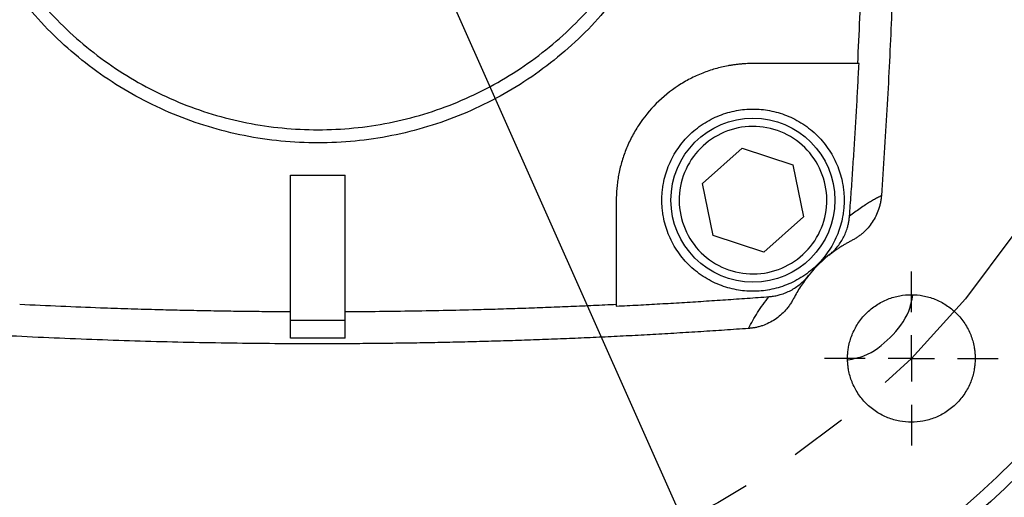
# Model space of a CAD drawing. Header units: inches. Extents: x 0 to 85, y 0 to 55.
# Tile 22 of 26: x 76.5 to 80.7, y 38.6 to 40.7. Entities that reach past the tile are written whole.
import ezdxf

# ---------------------------------------------------------------- set-up
doc = ezdxf.new("R2010")
doc.units = ezdxf.units.IN
doc.header["$LTSCALE"] = 5
doc.header["$MEASUREMENT"] = 0
doc.linetypes.add('SLD-Center', pattern=[0.75, 0.6, -0.05, 0.05, -0.05])
doc.linetypes.add('SLD-Solid', pattern=[0])
doc.layers.add('CENTER', color=40, linetype='SLD-Center')
doc.layers.add('DIMENSIONS', color=140, linetype='SLD-Solid', lineweight=25)
doc.layers.add('TEXT', color=140, linetype='SLD-Solid', lineweight=25)
doc.styles.add('SLDTEXTSTYLE0', font='GOTHIC.TTF', dxfattribs={"width": 0.913})
doc.styles.get("Standard").update_dxf_attribs({"font": 'GOTHIC.TTF'})
doc.dimstyles.new('SLDDIMSTYLE7', dxfattribs={"dimtxt": 0.18, "dimasz": 0.9, "dimexe": 0, "dimexo": 0.0625, "dimgap": 0, "dimtad": 0, "dimtih": 1, "dimtoh": 1, "dimdec": 0, "dimrnd": 1e-09, "dimzin": 0, "dimdsep": 46, "dimtxsty": 'Standard', "dimblk1": 'NONE', "dimblk2": 'NONE', "dimsah": 1, "dimcen": 0.09, "dimadec": 0, "dimazin": 0, "dimtfac": 0.9, "dimtdec": 0, "dimtofl": 0, "dimtmove": 0, "dimatfit": 3, "dimldrblk": 'NONE', "dimfxl": 0, "dimfrac": 2, "dimtolj": 1, "dimtzin": 0, "dimarcsym": 0})
doc.dimstyles.new('SLDDIMSTYLE8', dxfattribs={"dimtxt": 0.75, "dimasz": 0.9, "dimexe": 0, "dimexo": 0.0625, "dimgap": 0.1875, "dimtad": 0, "dimtih": 1, "dimtoh": 1, "dimrnd": 1e-09, "dimzin": 12, "dimdsep": 46, "dimtxsty": 'SLDTEXTSTYLE0', "dimsah": 1, "dimcen": 0, "dimadec": 0, "dimazin": 3, "dimtfac": 1, "dimtofl": 0, "dimtmove": 0, "dimatfit": 3, "dimfxl": 0, "dimfrac": 2, "dimtolj": 1, "dimtzin": 12, "dimarcsym": 0})
doc.dimstyles.new('SLDDIMSTYLE9', dxfattribs={"dimtxt": 0.75, "dimasz": 0.9, "dimexe": 0, "dimexo": 0.0625, "dimgap": 0.1875, "dimtad": 0, "dimtih": 1, "dimtoh": 1, "dimrnd": 1e-09, "dimzin": 4, "dimdsep": 46, "dimtxsty": 'SLDTEXTSTYLE0', "dimsah": 1, "dimcen": 0, "dimadec": 0, "dimazin": 1, "dimtfac": 1, "dimtofl": 0, "dimtmove": 0, "dimatfit": 3, "dimfxl": 0, "dimfrac": 2, "dimtolj": 1, "dimtzin": 12, "dimarcsym": 0})

# ---------------------------------------------------------------- blocks, each defined once
blk = doc.blocks.new('_D_19')
at = {"layer": 'DIMENSIONS'}
for p, q in [((68.3525, 51.5261), (68.124, 51.5261)), ((68.124, 51.5261), (68.124, 50.3355)), ((70.8463, 51.5261), (71.0748, 51.5261)), ((71.0748, 51.5261), (71.0748, 50.3355)), ((72.7096, 50.4454), (71.6158, 50.4454)), ((75.9498, 44.9104), (72.7096, 50.4454)), ((68.124, 50.3355), (68.3525, 50.3355)), ((71.0748, 50.3355), (70.8463, 50.3355))]:
    blk.add_line(p, q, dxfattribs=at)
blk.add_solid([(75.9498, 44.9104), (75.7108, 45.8134), (75.2793, 45.5608)], dxfattribs=at)
at = {"layer": 'DIMENSIONS', "char_height": 0.75, "attachment_point": 1, "style": 'SLDTEXTSTYLE0'}
for s, insert in [('%%c', (68.0641, 52.6365)), ('7.25', (69.1952, 52.6365)), ('184.2', (68.3525, 51.2935)), ('B.C.', (68.6291, 49.9505))]:
    blk.add_mtext(s, dxfattribs=dict(at, insert=insert))
blk = doc.blocks.new('SW_SYMBOL_HOLE_DEPTH')
at = {"layer": 'DIMENSIONS', "color": 0}
for p, q in [((0, 172.24), (157.48, 172.24)), ((78.74, 172.24), (78.74, 14.76)), ((19.69, 109.25), (78.74, 14.76)), ((137.8, 109.25), (78.74, 14.76))]:
    blk.add_line(p, q, dxfattribs=at)
blk = doc.blocks.new('_D_21')
at = {"layer": 'DIMENSIONS'}
for p, q in [((74.4305, 39.1675), (71.9518, 37.2334)), ((67.751, 38.5821), (67.5225, 38.5821)), ((67.5225, 38.5821), (67.5225, 37.3915)), ((70.2448, 38.5821), (70.4733, 38.5821)), ((70.4733, 38.5821), (70.4733, 37.3915)), ((67.5225, 37.3915), (67.751, 37.3915)), ((70.4733, 37.3915), (70.2448, 37.3915)), ((71.9518, 37.2334), (70.7018, 37.2334))]:
    blk.add_line(p, q, dxfattribs=at)
blk.add_solid([(74.4305, 39.1675), (73.5671, 38.8109), (73.8747, 38.4167)], dxfattribs=at)
at = {"layer": 'DIMENSIONS', "xscale": 0.004866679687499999, "yscale": 0.004866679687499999, "zscale": 0.004866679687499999}
blk.add_blockref('SW_SYMBOL_HOLE_DEPTH', (64.9132, 36.141), dxfattribs=at)
at = {"layer": 'DIMENSIONS', "char_height": 0.75, "attachment_point": 1, "style": 'SLDTEXTSTYLE0'}
for s, insert in [('%%c', (64.2233, 38.338)), ('8.50', (65.3544, 38.3495)), ('215.9', (67.751, 38.3495)), ('0.20[5.0]', (65.9848, 37.0065))]:
    blk.add_mtext(s, dxfattribs=dict(at, insert=insert))
blk = doc.blocks.new('SW_CENTERMARKSYMBOL_7')
at = {"layer": 'CENTER', "color": 0}
for p, q in [((0, 0.2), (0, 0.3756)), ((0, 0), (0, 0.1)), ((-0.2, 0), (-0.3756, 0)), ((0, 0), (-0.1, 0)), ((0, 0), (0, -0.1)), ((0, 0), (0.1, 0)), ((0.2, 0), (0.3756, 0)), ((0, -0.2), (0, -0.3756))]:
    blk.add_line(p, q, dxfattribs=at)
blk = doc.blocks.new('_NONE')

msp = doc.modelspace()

# ---------------------------------------------------------------- linework, layer by layer
for p, q in [((80.1183, 40.4934), (79.6602, 40.4934)), ((79.442, 39.9752), (79.6137, 40.1281)), ((79.6137, 40.1281), (79.832, 40.0558)), ((79.832, 40.0558), (79.8785, 39.8306)), ((77.663, 40.0104), (77.8992, 40.0104)), ((77.663, 39.3846), (77.663, 40.0104)), ((77.8992, 39.3846), (77.8992, 40.0104)), ((79.4885, 39.75), (79.442, 39.9752)), ((79.0697, 39.9029), (79.0697, 39.4449)), ((79.8785, 39.8306), (79.7068, 39.6777)), ((79.7068, 39.6777), (79.4885, 39.75)), ((79.9972, 39.6706), (79.988, 39.6647)), ((79.8985, 39.5752), (79.8925, 39.566)), ((77.663, 39.3062), (77.663, 39.3846)), ((77.663, 39.3846), (77.8992, 39.3846)), ((77.8992, 39.3062), (77.8992, 39.3846)), ((77.7808, 39.3059), (77.7811, 39.3059))]:
    msp.add_line(p, q)
for centre, radius in [((77.7811, 41.782), 4.9213), ((77.7811, 41.782), 4.25), ((79.6602, 39.9029), 0.3543)]:
    msp.add_circle(centre, radius)
for points, knots in [([(80.2148, 43.6418), (80.2173, 43.6075), (80.2221, 43.5387), (80.2288, 43.4356), (80.2352, 43.3324), (80.2411, 43.2292), (80.2466, 43.126), (80.2517, 43.0227), (80.2564, 42.9194), (80.2607, 42.8161), (80.2646, 42.7128), (80.2681, 42.6095), (80.2712, 42.5061), (80.2738, 42.4028), (80.2761, 42.2994), (80.2779, 42.1959), (80.2794, 42.0925), (80.2804, 41.989), (80.281, 41.8855), (80.2813, 41.7544), (80.2807, 41.5958), (80.2787, 41.4096), (80.2754, 41.2235), (80.2708, 41.0374), (80.2648, 40.8514), (80.2575, 40.6654), (80.2489, 40.4795), (80.2389, 40.2937), (80.2277, 40.1079), (80.2191, 39.9841), (80.2148, 39.9222)], [0, 0, 0, 0, 0.02777, 0.055538, 0.083305, 0.111072, 0.138839, 0.166606, 0.194374, 0.222143, 0.249914, 0.277687, 0.305463, 0.333242, 0.361024, 0.388809, 0.4166, 0.444395, 0.472195, 0.5, 0.550029, 0.600044, 0.650049, 0.700045, 0.750037, 0.800025, 0.850013, 0.900003, 0.949998, 1, 1, 1, 1]), ([(77.7811, 43.3568), (77.6781, 43.3568), (77.575, 43.3467), (77.3728, 43.3065), (77.2737, 43.2764), (77.0833, 43.1975), (76.9919, 43.1487), (76.8205, 43.0342), (76.7405, 42.9685), (76.5947, 42.8227), (76.529, 42.7426), (76.4145, 42.5712), (76.3656, 42.4799), (76.2868, 42.2894), (76.2567, 42.1903), (76.2165, 41.9882), (76.2063, 41.8851), (76.2063, 41.6789), (76.2165, 41.5759), (76.2567, 41.3737), (76.2868, 41.2746), (76.3656, 41.0841), (76.4145, 40.9928), (76.529, 40.8214), (76.5947, 40.7413), (76.7405, 40.5956), (76.8205, 40.5299), (76.9919, 40.4154), (77.0833, 40.3665), (77.2737, 40.2876), (77.3728, 40.2576), (77.575, 40.2174), (77.6781, 40.2072), (77.7811, 40.2072)], [0, 0, 0, 0, 0.0625, 0.0625, 0.125, 0.125, 0.1875, 0.1875, 0.25, 0.25, 0.3125, 0.3125, 0.375, 0.375, 0.4375, 0.4375, 0.5, 0.5, 0.5625, 0.5625, 0.625, 0.625, 0.6875, 0.6875, 0.75, 0.75, 0.8125, 0.8125, 0.875, 0.875, 0.9375, 0.9375, 1, 1, 1, 1]), ([(77.7811, 40.2072), (77.8842, 40.2072), (77.9873, 40.2174), (78.1894, 40.2576), (78.2886, 40.2876), (78.479, 40.3665), (78.5703, 40.4154), (78.7417, 40.5299), (78.8218, 40.5956), (78.9676, 40.7413), (79.0333, 40.8214), (79.1478, 40.9928), (79.1966, 41.0841), (79.2755, 41.2746), (79.3056, 41.3737), (79.3458, 41.5759), (79.3559, 41.6789), (79.3559, 41.8851), (79.3458, 41.9882), (79.3056, 42.1903), (79.2755, 42.2894), (79.1966, 42.4799), (79.1478, 42.5712), (79.0333, 42.7426), (78.9676, 42.8227), (78.8218, 42.9685), (78.7417, 43.0342), (78.5703, 43.1487), (78.479, 43.1975), (78.2886, 43.2764), (78.1894, 43.3065), (77.9873, 43.3467), (77.8842, 43.3568), (77.7811, 43.3568)], [0, 0, 0, 0, 0.0625, 0.0625, 0.125, 0.125, 0.1875, 0.1875, 0.25, 0.25, 0.3125, 0.3125, 0.375, 0.375, 0.4375, 0.4375, 0.5, 0.5, 0.5625, 0.5625, 0.625, 0.625, 0.6875, 0.6875, 0.75, 0.75, 0.8125, 0.8125, 0.875, 0.875, 0.9375, 0.9375, 1, 1, 1, 1]), ([(82.5843, 41.782), (82.5843, 41.4677), (82.5533, 41.1533), (82.4307, 40.5366), (82.339, 40.2344), (82.0984, 39.6535), (81.9495, 39.3749), (81.6001, 38.8521), (81.3998, 38.608), (80.9552, 38.1634), (80.711, 37.963), (80.1882, 37.6137), (79.9096, 37.4648), (79.3288, 37.2242), (79.0265, 37.1325), (78.4098, 37.0098), (78.0955, 36.9789), (77.4668, 36.9789), (77.1524, 37.0098), (76.5358, 37.1325), (76.2335, 37.2242), (75.6526, 37.4648), (75.374, 37.6137), (74.8513, 37.963), (74.6071, 38.1634), (74.1625, 38.608), (73.9621, 38.8521), (73.6128, 39.3749), (73.4639, 39.6535), (73.2233, 40.2344), (73.1316, 40.5366), (73.0089, 41.1533), (72.978, 41.4677), (72.978, 41.782)], [0, 0, 0, 0, 0.0625, 0.0625, 0.125, 0.125, 0.1875, 0.1875, 0.25, 0.25, 0.3125, 0.3125, 0.375, 0.375, 0.4375, 0.4375, 0.5, 0.5, 0.5625, 0.5625, 0.625, 0.625, 0.6875, 0.6875, 0.75, 0.75, 0.8125, 0.8125, 0.875, 0.875, 0.9375, 0.9375, 1, 1, 1, 1]), ([(73.2811, 41.782), (73.2811, 41.4875), (73.3101, 41.193), (73.4251, 40.6152), (73.511, 40.332), (73.7364, 39.7878), (73.8759, 39.5268), (74.2031, 39.0371), (74.3909, 38.8083), (74.8074, 38.3918), (75.0362, 38.204), (75.5259, 37.8768), (75.7869, 37.7373), (76.3312, 37.5119), (76.6144, 37.4259), (77.1921, 37.311), (77.4866, 37.282), (78.0757, 37.282), (78.3702, 37.311), (78.9479, 37.4259), (79.2311, 37.5119), (79.7753, 37.7373), (80.0363, 37.8768), (80.5261, 38.204), (80.7548, 38.3918), (81.1714, 38.8083), (81.3591, 39.0371), (81.6864, 39.5268), (81.8259, 39.7878), (82.0513, 40.332), (82.1372, 40.6152), (82.2521, 41.193), (82.2811, 41.4875), (82.2811, 41.782)], [0, 0, 0, 0, 0.0625, 0.0625, 0.125, 0.125, 0.1875, 0.1875, 0.25, 0.25, 0.3125, 0.3125, 0.375, 0.375, 0.4375, 0.4375, 0.5, 0.5, 0.5625, 0.5625, 0.625, 0.625, 0.6875, 0.6875, 0.75, 0.75, 0.8125, 0.8125, 0.875, 0.875, 0.9375, 0.9375, 1, 1, 1, 1]), ([(82.0902, 41.782), (82.0901, 41.7677), (82.0901, 41.7389), (82.0894, 41.6958), (82.0883, 41.6528), (82.0868, 41.6097), (82.0849, 41.5667), (82.0825, 41.5237), (82.0797, 41.4807), (82.0765, 41.4378), (82.0684, 41.3426), (82.0517, 41.1955), (82.0195, 40.9957), (81.9775, 40.7956), (81.925, 40.5942), (81.8623, 40.3939), (81.7639, 40.1263), (81.6143, 39.7975), (81.3932, 39.4186), (81.1319, 39.0606), (80.8335, 38.7296), (80.5026, 38.4312), (80.1445, 38.1699), (79.7656, 37.9489), (79.3726, 37.77), (78.972, 37.6338), (78.5703, 37.5393), (78.1732, 37.4848), (77.7811, 37.4671), (77.3891, 37.4848), (76.992, 37.5393), (76.5902, 37.6338), (76.1897, 37.77), (75.7966, 37.9489), (75.4177, 38.1699), (75.0597, 38.4312), (74.7287, 38.7296), (74.4303, 39.0606), (74.169, 39.4186), (73.948, 39.7975), (73.7983, 40.1263), (73.7, 40.3939), (73.6373, 40.5942), (73.5848, 40.7956), (73.5428, 40.9957), (73.5106, 41.1955), (73.4926, 41.354), (73.483, 41.4721), (73.4781, 41.5495), (73.4746, 41.6269), (73.4725, 41.7045), (73.4722, 41.7562), (73.4721, 41.782)], [0, 0, 0, 0, 0.003185, 0.006368, 0.009551, 0.012733, 0.015916, 0.019098, 0.022281, 0.025465, 0.02865, 0.043455, 0.058262, 0.073507, 0.088754, 0.104387, 0.120021, 0.151926, 0.184335, 0.217089, 0.250018, 0.282947, 0.315701, 0.34811, 0.380015, 0.411272, 0.441756, 0.47136, 0.5, 0.52864, 0.558244, 0.588728, 0.619985, 0.651891, 0.6843, 0.717053, 0.749982, 0.782911, 0.815665, 0.848074, 0.879979, 0.895612, 0.911246, 0.926492, 0.941739, 0.956544, 0.971351, 0.977082, 0.982811, 0.988539, 0.994268, 1, 1, 1, 1]), ([(79.4128, 41.782), (79.4128, 41.6752), (79.4022, 41.5684), (79.3606, 41.359), (79.3294, 41.2563), (79.2477, 41.059), (79.1971, 40.9643), (79.0784, 40.7867), (79.0104, 40.7038), (78.8594, 40.5528), (78.7764, 40.4847), (78.5988, 40.366), (78.5042, 40.3155), (78.3069, 40.2337), (78.2042, 40.2026), (77.9947, 40.1609), (77.8879, 40.1504), (77.6743, 40.1504), (77.5675, 40.1609), (77.3581, 40.2026), (77.2554, 40.2337), (77.0581, 40.3155), (76.9634, 40.366), (76.7858, 40.4847), (76.7029, 40.5528), (76.5519, 40.7038), (76.4838, 40.7867), (76.3651, 40.9643), (76.3146, 41.059), (76.2328, 41.2563), (76.2017, 41.359), (76.16, 41.5684), (76.1495, 41.6752), (76.1495, 41.782)], [0, 0, 0, 0, 0.0625, 0.0625, 0.125, 0.125, 0.1875, 0.1875, 0.25, 0.25, 0.3125, 0.3125, 0.375, 0.375, 0.4375, 0.4375, 0.5, 0.5, 0.5625, 0.5625, 0.625, 0.625, 0.6875, 0.6875, 0.75, 0.75, 0.8125, 0.8125, 0.875, 0.875, 0.9375, 0.9375, 1, 1, 1, 1]), ([(80.1431, 41.6639), (80.1429, 41.6312), (80.1426, 41.5659), (80.1415, 41.4679), (80.1401, 41.37), (80.1384, 41.2722), (80.1363, 41.1745), (80.133, 41.0451), (80.128, 40.8834), (80.1206, 40.6889), (80.1145, 40.5588), (80.1114, 40.4934)], [0, 0, 0, 0, 0.083758, 0.167435, 0.25103, 0.334544, 0.41798, 0.501338, 0.666297, 0.832515, 1, 1, 1, 1]), ([(79.6602, 40.4934), (79.6551, 40.4934), (79.6448, 40.4933), (79.6294, 40.4927), (79.614, 40.4917), (79.5986, 40.4903), (79.5833, 40.4885), (79.568, 40.4863), (79.5391, 40.4813), (79.4968, 40.4714), (79.4418, 40.4526), (79.3881, 40.4282), (79.3187, 40.3876), (79.2397, 40.3235), (79.1756, 40.2445), (79.135, 40.175), (79.1106, 40.1214), (79.0918, 40.0663), (79.081, 40.0203), (79.075, 39.9837), (79.072, 39.9569), (79.0701, 39.9299), (79.0698, 39.9119), (79.0697, 39.9029)], [0, 0, 0, 0, 0.016678, 0.033329, 0.049963, 0.066593, 0.083229, 0.099883, 0.116567, 0.178319, 0.240093, 0.304419, 0.368767, 0.500003, 0.63124, 0.695566, 0.759914, 0.821666, 0.88344, 0.912606, 0.941714, 0.970825, 1, 1, 1, 1]), ([(80.0771, 39.8331), (80.0794, 39.8645), (80.0841, 39.9274), (80.0906, 40.0217), (80.0968, 40.116), (80.1027, 40.2104), (80.1083, 40.3047), (80.1135, 40.3991), (80.1167, 40.462), (80.1183, 40.4934)], [0, 0, 0, 0, 0.142916, 0.285809, 0.428681, 0.571534, 0.714371, 0.857192, 1, 1, 1, 1]), ([(79.2665, 39.9029), (79.2666, 39.9069), (79.2667, 39.9149), (79.2672, 39.9269), (79.2681, 39.9389), (79.2694, 39.9508), (79.2711, 39.9627), (79.2745, 39.9831), (79.2813, 40.0119), (79.2938, 40.0485), (79.3101, 40.0843), (79.3371, 40.1306), (79.3799, 40.1833), (79.4428, 40.2344), (79.5134, 40.271), (79.5868, 40.2921), (79.6602, 40.2988), (79.7337, 40.2921), (79.8071, 40.271), (79.8777, 40.2344), (79.9406, 40.1833), (79.9834, 40.1306), (80.0104, 40.0843), (80.0267, 40.0486), (80.0392, 40.0119), (80.0469, 39.9792), (80.0513, 39.9508), (80.0535, 39.9269), (80.0538, 39.9109), (80.0539, 39.9029)], [0, 0, 0, 0, 0.009731, 0.019445, 0.029151, 0.038858, 0.048575, 0.05831, 0.089198, 0.120102, 0.152278, 0.18447, 0.250119, 0.315768, 0.380053, 0.441772, 0.500003, 0.558234, 0.619953, 0.684238, 0.749888, 0.815537, 0.847712, 0.879904, 0.910792, 0.941696, 0.961139, 0.98055, 1, 1, 1, 1]), ([(79.5957, 40.2152), (79.5549, 40.2068), (79.5157, 40.1902), (79.4466, 40.1433), (79.4167, 40.113), (79.3709, 40.0432), (79.3549, 40.0038), (79.3392, 39.9218), (79.3395, 39.8793), (79.3564, 39.7975), (79.373, 39.7583), (79.4198, 39.6892), (79.4502, 39.6594), (79.5199, 39.6135), (79.5593, 39.5975), (79.6413, 39.5818), (79.6839, 39.5821), (79.7248, 39.5906)], [0, 0, 0, 0, 0.125, 0.125, 0.25, 0.25, 0.375, 0.375, 0.5, 0.5, 0.625, 0.625, 0.75, 0.75, 0.875, 0.875, 1, 1, 1, 1]), ([(79.7248, 39.5906), (79.7656, 39.599), (79.8048, 39.6156), (79.8739, 39.6625), (79.9038, 39.6928), (79.9496, 39.7626), (79.9656, 39.802), (79.9813, 39.884), (79.981, 39.9265), (79.9641, 40.0083), (79.9475, 40.0475), (79.9006, 40.1165), (79.8703, 40.1464), (79.8006, 40.1923), (79.7612, 40.2083), (79.6792, 40.224), (79.6366, 40.2236), (79.5957, 40.2152)], [0, 0, 0, 0, 0.125, 0.125, 0.25, 0.25, 0.375, 0.375, 0.5, 0.5, 0.625, 0.625, 0.75, 0.75, 0.875, 0.875, 1, 1, 1, 1]), ([(80.0539, 39.9029), (80.0539, 39.8989), (80.0538, 39.8909), (80.0533, 39.8789), (80.0524, 39.8669), (80.0511, 39.855), (80.0494, 39.8431), (80.046, 39.8227), (80.0392, 39.7939), (80.0267, 39.7573), (80.0104, 39.7215), (79.9834, 39.6752), (79.9406, 39.6225), (79.8777, 39.5714), (79.8071, 39.5348), (79.7337, 39.5137), (79.6602, 39.507), (79.5868, 39.5137), (79.5134, 39.5348), (79.4428, 39.5714), (79.3799, 39.6225), (79.3371, 39.6752), (79.3101, 39.7215), (79.2938, 39.7572), (79.2813, 39.7939), (79.2736, 39.8265), (79.2692, 39.855), (79.267, 39.8789), (79.2667, 39.8949), (79.2665, 39.9029)], [0, 0, 0, 0, 0.009731, 0.019445, 0.029151, 0.038858, 0.048575, 0.05831, 0.089198, 0.120102, 0.152278, 0.18447, 0.250119, 0.315768, 0.380053, 0.441772, 0.500003, 0.558234, 0.619953, 0.684238, 0.749888, 0.815537, 0.847712, 0.879904, 0.910792, 0.941696, 0.961139, 0.98055, 1, 1, 1, 1]), ([(80.2148, 39.9222), (80.2141, 39.9218), (80.2127, 39.9211), (80.2099, 39.9197), (80.2049, 39.917), (80.1949, 39.9118), (80.1806, 39.9038), (80.1635, 39.8937), (80.1441, 39.8816), (80.1229, 39.8674), (80.0998, 39.8509), (80.0845, 39.839), (80.0771, 39.8331)], [0, 0, 0, 0, 0.015627, 0.03125, 0.0625, 0.125, 0.25, 0.376156, 0.500001, 0.67216, 0.838826, 1, 1, 1, 1]), ([(80.2148, 39.9222), (80.2146, 39.9193), (80.2141, 39.9135), (80.213, 39.9048), (80.2116, 39.8962), (80.2098, 39.8876), (80.2078, 39.8791), (80.2054, 39.8707), (80.2005, 39.8555), (80.1916, 39.834), (80.1763, 39.8075), (80.1578, 39.7832), (80.1398, 39.7651), (80.1242, 39.752), (80.1118, 39.743), (80.0989, 39.7347), (80.0899, 39.7299), (80.0854, 39.7275)], [0, 0, 0, 0, 0.035909, 0.071704, 0.107435, 0.143151, 0.178901, 0.214734, 0.2507, 0.375164, 0.499796, 0.624569, 0.749487, 0.812221, 0.874711, 0.937218, 1, 1, 1, 1]), ([(79.988, 39.6647), (79.9905, 39.6668), (79.9956, 39.6709), (80.0028, 39.6775), (80.0098, 39.6844), (80.0165, 39.6915), (80.0261, 39.7026), (80.0379, 39.7184), (80.0504, 39.7394), (80.0608, 39.7616), (80.0679, 39.7822), (80.0725, 39.8007), (80.0755, 39.8168), (80.0765, 39.8277), (80.0771, 39.8331)], [0, 0, 0, 0, 0.050134, 0.100148, 0.150125, 0.200149, 0.250306, 0.375133, 0.500014, 0.62475, 0.749517, 0.833094, 0.916455, 1, 1, 1, 1]), ([(80.0854, 39.7275), (80.081, 39.7252), (80.0722, 39.7206), (80.0592, 39.7134), (80.0465, 39.7058), (80.0339, 39.6979), (80.0215, 39.6896), (80.0011, 39.6752), (79.9735, 39.6535), (79.9403, 39.6228), (79.9096, 39.5896), (79.8849, 39.5582), (79.8651, 39.5294), (79.8495, 39.504), (79.8403, 39.4865), (79.8356, 39.4777)], [0, 0, 0, 0, 0.041452, 0.082851, 0.124225, 0.165602, 0.207011, 0.248479, 0.374215, 0.50001, 0.625747, 0.751542, 0.834386, 0.91713, 1, 1, 1, 1]), ([(79.73, 39.4861), (79.7333, 39.4864), (79.7398, 39.4869), (79.7495, 39.4883), (79.7592, 39.49), (79.7688, 39.4922), (79.783, 39.496), (79.8015, 39.5024), (79.8237, 39.5127), (79.8447, 39.5253), (79.8622, 39.5383), (79.8765, 39.551), (79.888, 39.5626), (79.895, 39.571), (79.8985, 39.5752)], [0, 0, 0, 0, 0.050098, 0.100091, 0.150065, 0.200104, 0.250296, 0.375058, 0.500009, 0.624681, 0.749517, 0.833043, 0.916407, 1, 1, 1, 1]), ([(79.0697, 39.4449), (79.1012, 39.4465), (79.1641, 39.4497), (79.2584, 39.4549), (79.3528, 39.4604), (79.4471, 39.4663), (79.5414, 39.4725), (79.6357, 39.4791), (79.6986, 39.4838), (79.73, 39.4861)], [0, 0, 0, 0, 0.142794, 0.285606, 0.428438, 0.571292, 0.714168, 0.857071, 1, 1, 1, 1]), ([(79.6409, 39.3483), (79.6525, 39.371), (79.6656, 39.3938), (79.695, 39.4397), (79.7114, 39.4628), (79.73, 39.4861)], [0, 0, 0, 0, 0.5, 0.5, 1, 1, 1, 1]), ([(79.8356, 39.4777), (79.8343, 39.4751), (79.8316, 39.47), (79.8272, 39.4624), (79.8225, 39.455), (79.8176, 39.4478), (79.8124, 39.4408), (79.8069, 39.4339), (79.7965, 39.4218), (79.78, 39.4054), (79.7557, 39.3869), (79.7292, 39.3716), (79.7056, 39.3618), (79.6862, 39.3558), (79.6713, 39.3523), (79.6562, 39.3497), (79.646, 39.3488), (79.6409, 39.3483)], [0, 0, 0, 0, 0.035933, 0.071746, 0.107489, 0.143209, 0.178955, 0.214776, 0.250719, 0.375253, 0.499816, 0.624657, 0.749504, 0.812271, 0.874767, 0.937256, 1, 1, 1, 1]), ([(80.0688, 39.2188), (80.0688, 39.2221), (80.0689, 39.2288), (80.0695, 39.2389), (80.0704, 39.249), (80.0717, 39.259), (80.0742, 39.2744), (80.0791, 39.295), (80.0879, 39.3207), (80.0993, 39.3457), (80.1182, 39.3782), (80.1481, 39.415), (80.1922, 39.4508), (80.2416, 39.4764), (80.293, 39.4912), (80.3444, 39.4959), (80.3958, 39.4912), (80.4472, 39.4764), (80.4966, 39.4508), (80.5406, 39.415), (80.5706, 39.3782), (80.5895, 39.3458), (80.6009, 39.3207), (80.6097, 39.295), (80.615, 39.2722), (80.6181, 39.2523), (80.6197, 39.2356), (80.6199, 39.2244), (80.62, 39.2188)], [0, 0, 0, 0, 0.0116737, 0.0233258, 0.034972, 0.046628, 0.0583094, 0.0891935, 0.1201015, 0.1522733, 0.1844691, 0.2501183, 0.3157676, 0.3800526, 0.4417717, 0.5000028, 0.5582339, 0.6199531, 0.6842381, 0.7498873, 0.8155366, 0.8477084, 0.8799042, 0.9107883, 0.9416963, 0.9611376, 0.980548, 1, 1, 1, 1]), ([(80.0718, 39.2123), (80.0949, 39.2172), (80.1636, 39.2317), (80.2572, 39.306), (80.3317, 39.4001), (80.3463, 39.4694), (80.3513, 39.493)], [0, 0, 0, 0, 0.167166, 0.497979, 0.828791, 1, 1, 1, 1]), ([(77.663, 39.42), (77.63, 39.4202), (77.5641, 39.4206), (77.4654, 39.4217), (77.3674, 39.4231), (77.2698, 39.4248), (77.1727, 39.4269), (77.0692, 39.4295), (76.959, 39.4327), (76.8237, 39.4373), (76.6682, 39.4434), (76.5517, 39.449), (76.4926, 39.4518)], [0, 0, 0, 0, 0.084657, 0.168872, 0.252647, 0.335983, 0.418881, 0.501342, 0.601278, 0.701249, 0.848268, 1, 1, 1, 1]), ([(79.0697, 39.4518), (79.037, 39.4502), (78.9718, 39.447), (78.8741, 39.4428), (78.7767, 39.4389), (78.6796, 39.4353), (78.5828, 39.4321), (78.4695, 39.4288), (78.3396, 39.4257), (78.1929, 39.423), (78.0461, 39.421), (77.9482, 39.4203), (77.8992, 39.42)], [0, 0, 0, 0, 0.083788, 0.167303, 0.250547, 0.333521, 0.416226, 0.498664, 0.623916, 0.749133, 0.874534, 1, 1, 1, 1]), ([(79.6409, 39.3483), (79.6066, 39.3459), (79.5378, 39.3411), (79.4347, 39.3343), (79.3315, 39.328), (79.2283, 39.322), (79.1251, 39.3165), (79.0218, 39.3114), (78.9185, 39.3067), (78.8153, 39.3024), (78.7119, 39.2985), (78.6086, 39.295), (78.5052, 39.292), (78.4019, 39.2893), (78.2985, 39.2871), (78.195, 39.2852), (78.0916, 39.2838), (77.9881, 39.2828), (77.8846, 39.2821), (77.7536, 39.2819), (77.5949, 39.2824), (77.4087, 39.2844), (77.2226, 39.2877), (77.0365, 39.2924), (76.8505, 39.2984), (76.6646, 39.3056), (76.4787, 39.3143), (76.2928, 39.3242), (76.107, 39.3354), (75.9832, 39.344), (75.9213, 39.3483)], [0, 0, 0, 0, 0.02777, 0.055538, 0.083306, 0.111073, 0.13884, 0.166607, 0.194375, 0.222144, 0.249915, 0.277688, 0.305464, 0.333242, 0.361024, 0.38881, 0.4166, 0.444395, 0.472195, 0.5, 0.550024, 0.600035, 0.650037, 0.700032, 0.750023, 0.800012, 0.850002, 0.899994, 0.949993, 1, 1, 1, 1]), ([(77.7808, 39.3059), (77.7612, 39.3059), (77.7219, 39.3059), (77.6826, 39.3061), (77.663, 39.3062)], [0, 0, 0, 0, 0.500036, 1, 1, 1, 1]), ([(77.8992, 39.3062), (77.8795, 39.3061), (77.8402, 39.3059), (77.8008, 39.3059), (77.7811, 39.3059)], [0, 0, 0, 0, 0.500054, 1, 1, 1, 1]), ([(80.62, 39.2188), (80.6199, 39.2154), (80.6199, 39.2087), (80.6193, 39.1986), (80.6184, 39.1886), (80.6171, 39.1786), (80.6145, 39.1631), (80.6097, 39.1425), (80.6009, 39.1168), (80.5895, 39.0918), (80.5706, 39.0594), (80.5406, 39.0225), (80.4966, 38.9867), (80.4472, 38.9611), (80.3958, 38.9463), (80.3444, 38.9416), (80.293, 38.9463), (80.2416, 38.9611), (80.1922, 38.9867), (80.1481, 39.0225), (80.1182, 39.0594), (80.0993, 39.0918), (80.0879, 39.1168), (80.0791, 39.1425), (80.0737, 39.1653), (80.0707, 39.1852), (80.0691, 39.2019), (80.0689, 39.2131), (80.0688, 39.2188)], [0, 0, 0, 0, 0.011674, 0.023326, 0.034972, 0.046628, 0.058309, 0.089193, 0.120101, 0.152273, 0.184469, 0.250118, 0.315768, 0.380053, 0.441772, 0.500003, 0.558234, 0.619953, 0.684238, 0.749887, 0.815537, 0.847708, 0.879904, 0.910788, 0.941696, 0.961138, 0.980548, 1, 1, 1, 1])]:
    msp.add_open_spline(points, degree=3, knots=knots)
at = {"layer": 'CENTER', "linetype": 'SLD-Center'}
msp.add_circle((77.7811, 41.782), 3.625, dxfattribs=at)

# ---------------------------------------------------------------- block references
at = {"layer": 'CENTER'}
msp.add_blockref('SW_CENTERMARKSYMBOL_7', (80.3444, 39.2188), dxfattribs=at)

# ---------------------------------------------------------------- dimensions: what is measured, and where the dimension line sits
at = {"layer": 'DIMENSIONS'}
for p1, p2, text, dimstyle, picture, middle in [((79.6125, 38.6536), (75.9498, 44.9104), '<>\\PB.C.', 'SLDDIMSTYLE8', '_D_19', (69.5994, 50.8204)), ((81.1318, 44.3965), (74.4305, 39.1675), '<>\\P{\\fGDT;x}0.20[5.0]', 'SLDDIMSTYLE9', '_D_21', (67.4626, 37.3857))]:
    dim = msp.add_diameter_dim_2p(p1=p1, p2=p2, text=text, dimstyle=dimstyle, dxfattribs=at)
    dim.commit()
    dim.dimension.update_dxf_attribs({"geometry": picture, "text_midpoint": middle, "dimtype": 163})

# ---------------------------------------------------------------- leaders
at = {"layer": 'TEXT', "has_arrowhead": 0}
msp.add_leader([(78.25, 41.0106), (81.6507, 33.3587), (82.9007, 33.3587)], dimstyle='SLDDIMSTYLE7', dxfattribs=at)

doc.saveas('drawing.dxf')
